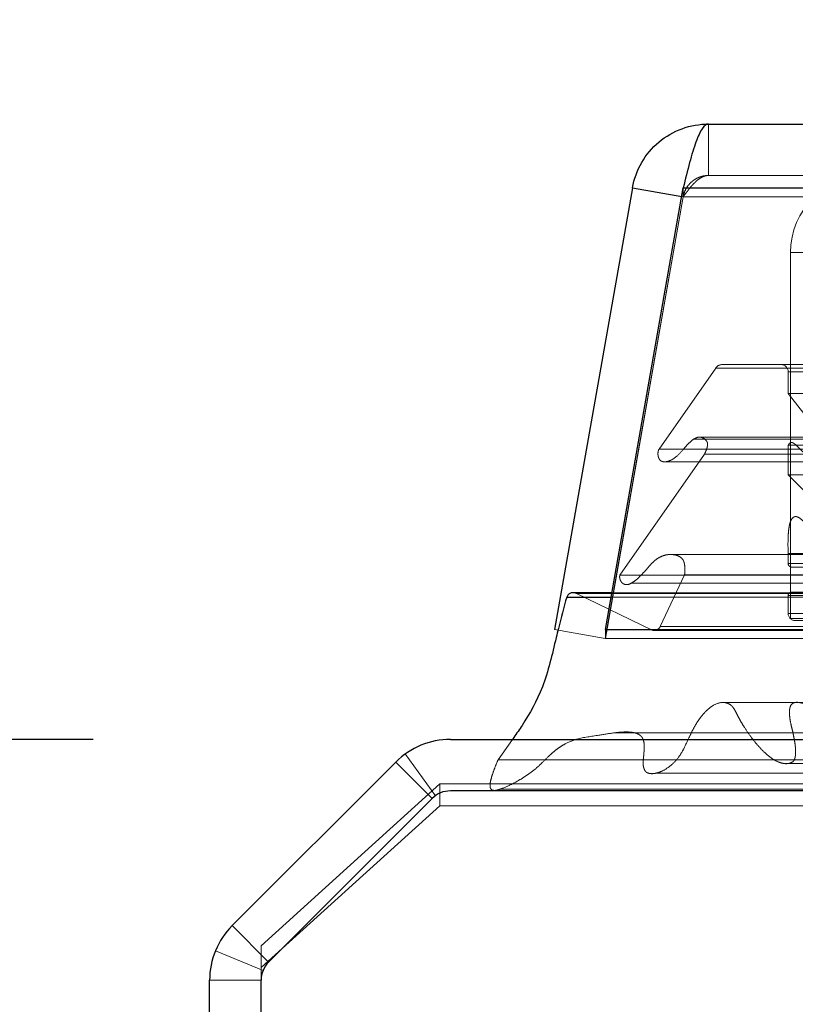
# Model space of a CAD drawing. Header units: inches. Extents: x 0.2 to 10.8, y 0.2 to 8.2.
# Tile 6 of 84: x 3.113 to 3.221, y 2.17 to 2.308. Entities that reach past the tile are written whole.
import ezdxf

# ---------------------------------------------------------------- set-up
doc = ezdxf.new("R2010")
doc.units = ezdxf.units.IN
doc.header["$MEASUREMENT"] = 0
doc.linetypes.add('HIDDEN', pattern=[0.07500000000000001, 0.05, -0.025])
doc.layers.add('DIMENSIONS', color=140, linetype='Continuous')
doc.styles.add('SLDTEXTSTYLE0', font='TXT', dxfattribs={"width": 0.7})
doc.dimstyles.new('SLDDIMSTYLE1', dxfattribs={"dimtxt": 0.0849609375, "dimasz": 0.13, "dimexe": 0, "dimexo": 0.0625, "dimgap": 0.021240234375, "dimtad": 0, "dimtih": 1, "dimtoh": 1, "dimlfac": 10, "dimrnd": 1e-09, "dimzin": 12, "dimdsep": 46, "dimtxsty": 'SLDTEXTSTYLE0', "dimsah": 1, "dimcen": 0.09, "dimadec": 0, "dimazin": 3, "dimtfac": 1, "dimtmove": 0, "dimatfit": 0, "dimfxl": 0, "dimfrac": 2, "dimtolj": 1, "dimtzin": 12, "dimarcsym": 0})

# ---------------------------------------------------------------- blocks, each defined once
blk = doc.blocks.new('_D_22')
at = {"layer": 'DIMENSIONS'}
for p, q in [((2.950961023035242, 2.207298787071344), (2.950961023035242, 2.457298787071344)), ((3.123128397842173, 2.207298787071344), (2.825961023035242, 2.207298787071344)), ((3.065184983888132, 2.025098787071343), (2.825961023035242, 2.025098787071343)), ((2.950961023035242, 1.790012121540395), (2.950961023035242, 2.025098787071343)), ((2.41571024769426, 1.790012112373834), (2.387180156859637, 1.790012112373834)), ((2.387180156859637, 1.790012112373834), (2.387180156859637, 1.65498124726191)), ((2.668179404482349, 1.790012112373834), (2.696709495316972, 1.790012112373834)), ((2.696709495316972, 1.790012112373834), (2.696709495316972, 1.65498124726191)), ((2.821341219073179, 1.790012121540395), (2.950961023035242, 1.790012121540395)), ((2.387180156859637, 1.65498124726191), (2.41571024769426, 1.65498124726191)), ((2.696709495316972, 1.65498124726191), (2.668179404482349, 1.65498124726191))]:
    blk.add_line(p, q, dxfattribs=at)
for points in [[(2.950961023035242, 2.207298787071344), (2.970961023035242, 2.337298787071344), (2.930961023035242, 2.337298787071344)], [(2.950961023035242, 2.025098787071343), (2.930961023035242, 1.895098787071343), (2.970961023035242, 1.895098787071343)]]:
    blk.add_solid(points, dxfattribs=at)
at = {"layer": 'DIMENSIONS', "char_height": 0.08333333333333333, "attachment_point": 1, "style": 'SLDTEXTSTYLE0'}
for s, insert in [('1.82', (2.41571025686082, 1.916454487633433)), ('46.3', (2.41571024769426, 1.762403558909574))]:
    blk.add_mtext(s, dxfattribs=dict(at, insert=insert))

msp = doc.modelspace()

# ---------------------------------------------------------------- linework, layer by layer
at = {"color": 7, "linetype": 'Continuous', "lineweight": 25}
for p, q in [((3.209233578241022, 2.293412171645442), (5.069592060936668, 2.293412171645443)), ((3.198597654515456, 2.284487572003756), (3.187696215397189, 2.222662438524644)), ((3.194797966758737, 2.222662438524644), (3.205699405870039, 2.284487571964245)), ((3.198597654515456, 2.284487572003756), (3.205485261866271, 2.2832731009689)), ((3.205699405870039, 2.284487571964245), (5.073126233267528, 2.284487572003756)), ((3.189387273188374, 2.227222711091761), (3.195602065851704, 2.227222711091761)), ((3.195709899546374, 2.227834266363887), (3.190308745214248, 2.227834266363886)), ((3.194797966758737, 2.222662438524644), (3.194797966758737, 2.222574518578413)), ((3.194797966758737, 2.222662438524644), (5.084027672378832, 2.222662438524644)), ((3.173128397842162, 2.207298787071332), (3.260737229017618, 2.207298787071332)), ((3.142600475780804, 2.181244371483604), (3.165491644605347, 2.204135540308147)), ((3.170581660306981, 2.199045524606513), (3.147690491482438, 2.17615435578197)), ((3.260728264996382, 2.200098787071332), (3.173124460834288, 2.200098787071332)), ((3.139437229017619, 1.418098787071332), (3.139437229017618, 2.173607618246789)), ((3.146637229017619, 1.414498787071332), (3.146637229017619, 2.173611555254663))]:
    msp.add_line(p, q, dxfattribs=at)
at = {"color": 7, "linetype": 'HIDDEN', "lineweight": 18}
for p, q in [((3.209233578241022, 2.286212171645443), (3.209233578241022, 2.293412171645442)), ((3.209233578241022, 2.286212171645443), (5.06959206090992, 2.286212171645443)), ((3.205699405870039, 2.284487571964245), (3.205699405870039, 2.283237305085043)), ((5.07312623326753, 2.284487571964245), (3.205699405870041, 2.284487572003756)), ((3.2056882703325, 2.283237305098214), (3.194786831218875, 2.221412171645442)), ((3.194797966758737, 2.221412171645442), (3.205699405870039, 2.283237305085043)), ((3.205485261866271, 2.2832731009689), (3.2056882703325, 2.283237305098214)), ((3.205699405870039, 2.283237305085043), (5.073126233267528, 2.283237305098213)), ((5.07312623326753, 2.283237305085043), (3.205699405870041, 2.283237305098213)), ((3.220696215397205, 2.275412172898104), (3.227896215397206, 2.275412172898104)), ((3.220696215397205, 2.224212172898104), (3.220696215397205, 2.275412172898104)), ((3.21110854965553, 2.259746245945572), (5.067717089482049, 2.259746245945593)), ((3.210231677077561, 2.259226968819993), (3.202305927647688, 2.247907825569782)), ((3.210231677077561, 2.259226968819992), (5.068593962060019, 2.259226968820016)), ((3.220369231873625, 2.258746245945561), (5.058456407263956, 2.258746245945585)), ((3.220369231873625, 2.255707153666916), (3.220369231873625, 2.258746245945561)), ((3.220369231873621, 2.258746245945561), (5.058456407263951, 2.258746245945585)), ((3.224408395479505, 2.250537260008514), (3.220369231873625, 2.255707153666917)), ((3.220369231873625, 2.255707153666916), (5.058456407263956, 2.25570715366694)), ((5.071677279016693, 2.249309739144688), (3.207163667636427, 2.249309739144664)), ((5.070846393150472, 2.249601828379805), (3.207985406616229, 2.249601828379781)), ((3.208668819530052, 2.247206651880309), (3.19682950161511, 2.230298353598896)), ((3.202305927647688, 2.247907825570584), (5.076519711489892, 2.247907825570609)), ((3.208668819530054, 2.247206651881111), (5.070156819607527, 2.247206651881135)), ((3.220369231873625, 2.248465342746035), (5.058456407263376, 2.248465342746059)), ((3.220369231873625, 2.244331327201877), (3.220369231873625, 2.248465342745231)), ((3.203243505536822, 2.246157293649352), (5.075573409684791, 2.246157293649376)), ((3.220369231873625, 2.244331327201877), (5.058456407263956, 2.244331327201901)), ((3.225523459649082, 2.239141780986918), (3.220369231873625, 2.244331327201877)), ((3.20400173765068, 2.233178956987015), (3.203995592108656, 2.233178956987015)), ((5.074812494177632, 2.233178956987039), (3.204001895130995, 2.233178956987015)), ((3.220369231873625, 2.233326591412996), (5.058456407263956, 2.233326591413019)), ((3.220369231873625, 2.231918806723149), (3.220369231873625, 2.233326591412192)), ((3.220369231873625, 2.231918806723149), (5.058456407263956, 2.231918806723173)), ((3.220369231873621, 2.231918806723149), (5.058456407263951, 2.231918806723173)), ((3.220869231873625, 2.231418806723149), (5.057956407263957, 2.231418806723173)), ((3.19682950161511, 2.230298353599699), (5.081996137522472, 2.230298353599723)), ((3.205886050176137, 2.230335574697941), (3.202485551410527, 2.223113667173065)), ((3.205886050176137, 2.230335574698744), (5.072939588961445, 2.230335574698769)), ((3.198350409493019, 2.22915936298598), (5.080411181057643, 2.229159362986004)), ((3.220869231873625, 2.227918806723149), (5.057956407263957, 2.227918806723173)), ((3.190747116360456, 2.227733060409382), (5.088078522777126, 2.227733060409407)), ((3.201329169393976, 2.222571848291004), (3.190747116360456, 2.227733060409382)), ((3.190747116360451, 2.227733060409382), (5.088078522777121, 2.227733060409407)), ((3.195602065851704, 2.227222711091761), (5.083223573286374, 2.227222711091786)), ((5.083115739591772, 2.227834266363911), (3.195709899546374, 2.227834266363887)), ((3.220369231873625, 2.227418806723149), (5.058456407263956, 2.227418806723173)), ((3.220369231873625, 2.224930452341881), (3.220369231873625, 2.227418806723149)), ((3.220369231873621, 2.227418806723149), (5.058456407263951, 2.227418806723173)), ((3.220369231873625, 2.224930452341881), (5.058456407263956, 2.224930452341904)), ((3.220369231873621, 2.224930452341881), (5.058456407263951, 2.224930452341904)), ((3.227896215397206, 2.224212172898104), (3.220696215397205, 2.224212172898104)), ((3.228665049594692, 2.223834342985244), (3.221369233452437, 2.223918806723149)), ((3.221369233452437, 2.223918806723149), (5.057456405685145, 2.223918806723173)), ((3.221369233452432, 2.223918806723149), (5.057456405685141, 2.223918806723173)), ((3.187696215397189, 2.222662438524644), (3.194786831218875, 2.221412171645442)), ((3.194797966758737, 2.222574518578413), (3.194797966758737, 2.221412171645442)), ((3.201329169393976, 2.222571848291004), (5.077496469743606, 2.222571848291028)), ((3.201580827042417, 2.222539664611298), (5.077244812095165, 2.222539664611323)), ((3.202485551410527, 2.223113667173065), (5.076340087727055, 2.223113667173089)), ((3.202485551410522, 2.223113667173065), (5.076340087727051, 2.223113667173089)), ((3.194797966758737, 2.221412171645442), (5.084027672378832, 2.221412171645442)), ((3.181808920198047, 2.207298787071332), (3.179783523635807, 2.2044406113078)), ((3.171024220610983, 2.199419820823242), (3.166815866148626, 2.205261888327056)), ((3.179783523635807, 2.2044406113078), (3.260737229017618, 2.204440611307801)), ((3.17058281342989, 2.199044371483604), (3.165491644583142, 2.204135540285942)), ((3.219806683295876, 2.20392662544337), (5.05900195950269, 2.203926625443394)), ((3.146637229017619, 2.178405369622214), (3.171637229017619, 2.201063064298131)), ((3.171637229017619, 2.201063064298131), (3.171637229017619, 2.1980202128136)), ((3.171637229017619, 2.201063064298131), (3.263637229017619, 2.201063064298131)), ((3.179990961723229, 2.20031743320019), (3.260737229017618, 2.200317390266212)), ((3.147691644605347, 2.17615320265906), (3.17058281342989, 2.199044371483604)), ((3.171637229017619, 2.1980202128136), (3.146637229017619, 2.175362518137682)), ((3.171637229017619, 2.1980202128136), (3.262429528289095, 2.1980202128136)), ((3.147691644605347, 2.17615320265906), (3.142600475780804, 2.181244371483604)), ((3.146637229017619, 2.175362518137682), (3.146637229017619, 2.178405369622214)), ((3.146911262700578, 2.174985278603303), (3.140259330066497, 2.177740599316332)), ((3.146637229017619, 2.173611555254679), (3.146637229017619, 2.175362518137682)), ((3.146637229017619, 2.173607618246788), (3.139437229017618, 2.173607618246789))]:
    msp.add_line(p, q, dxfattribs=at)
at = {"color": 7, "linetype": 'HIDDEN', "lineweight": 18, "flags": 128}
for points in [[(5.0677155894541, 2.212470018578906), (4.154601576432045, 2.212470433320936), (3.211113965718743, 2.212470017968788)], [(5.082756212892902, 2.208221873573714), (4.09951650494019, 2.20822160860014), (3.196061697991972, 2.208221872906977)], [(5.082764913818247, 2.208221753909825), (4.217088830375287, 2.208217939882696), (3.196063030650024, 2.208221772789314)], [(3.201921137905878, 2.202586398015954), (4.124217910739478, 2.202585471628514), (5.07692255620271, 2.202586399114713)]]:
    msp.add_lwpolyline(points, dxfattribs=at)
at = {"color": 7, "linetype": 'HIDDEN', "lineweight": 18}
for centre, radius, start, end in [((3.231496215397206, 2.275412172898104), 0.01080000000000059, 90, 180), ((3.21110854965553, 2.258746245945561), 0.001000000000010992, 90, 151.2673752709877), ((3.219369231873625, 2.258746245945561), 0.001000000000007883, 0, 90), ((3.220869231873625, 2.231918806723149), 0.0004999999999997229, 180, 270.0000000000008), ((3.220869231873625, 2.227418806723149), 0.000500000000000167, 90, 180), ((3.190308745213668, 2.226834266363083), 0.001000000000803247, 64.00000000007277, 89.99999996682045), ((3.221380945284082, 2.224930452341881), 0.001011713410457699, 180, 269.3367158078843), ((3.201580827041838, 2.223539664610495), 0.001000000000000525, 255.4243750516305, 334.7861857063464)]:
    msp.add_arc(centre, radius, start, end, dxfattribs=at)
at = {"color": 7, "linetype": 'Continuous', "lineweight": 25}
for centre, radius, start, end in [((3.190308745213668, 2.226834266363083), 0.001000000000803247, 89.99999996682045, 157.1422396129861), ((3.173128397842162, 2.196498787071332), 0.01080000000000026, 90, 135), ((3.173124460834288, 2.196502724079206), 0.003596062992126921, 90, 134.999999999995), ((3.150237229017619, 2.173607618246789), 0.01080000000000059, 134.9999999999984, 180), ((3.150233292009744, 2.173611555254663), 0.003596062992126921, 134.999999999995, 180)]:
    msp.add_arc(centre, radius, start, end, dxfattribs=at)
for points, knots in [([(3.198597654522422, 2.284487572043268), (3.198815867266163, 2.285725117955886), (3.1992521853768, 2.286923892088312), (3.200508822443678, 2.28910045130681), (3.201328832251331, 2.290077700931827), (3.203254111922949, 2.291693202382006), (3.204358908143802, 2.292331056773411), (3.206720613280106, 2.293190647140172), (3.207976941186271, 2.293412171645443), (3.20923357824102, 2.293412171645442)], [0, 0, 0, 0, 0.25, 0.25, 0.5, 0.5, 0.75, 0.75, 1, 1, 1, 1]), ([(3.20923357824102, 2.293412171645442), (3.208939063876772, 2.293412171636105), (3.208644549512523, 2.2931906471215), (3.208055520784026, 2.292331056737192), (3.207761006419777, 2.291693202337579), (3.20717197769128, 2.290077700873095), (3.20687746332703, 2.289100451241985), (3.206288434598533, 2.286923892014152), (3.205993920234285, 2.285725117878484), (3.205699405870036, 2.284487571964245)], [0, 0, 0, 0, 0.25, 0.25, 0.5, 0.5, 0.75, 0.75, 1, 1, 1, 1]), ([(3.189387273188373, 2.22722271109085), (3.188993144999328, 2.225764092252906), (3.188484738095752, 2.223882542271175), (3.18745120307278, 2.219638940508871), (3.18633684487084, 2.214641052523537), (3.183865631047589, 2.21031957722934), (3.182328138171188, 2.208029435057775), (3.181875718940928, 2.207392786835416), (3.181808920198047, 2.207298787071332)], [0, 0, 0, 0, 0.2048192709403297, 0.2642072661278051, 0.5877581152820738, 0.8815774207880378, 0.9825151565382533, 1, 1, 1, 1])]:
    msp.add_open_spline(points, degree=3, knots=knots, dxfattribs=at)
at = {"color": 7, "linetype": 'HIDDEN', "lineweight": 18}
for points, knots in [([(3.20923357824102, 2.286212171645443), (3.209113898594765, 2.286208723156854), (3.208874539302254, 2.286201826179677), (3.208519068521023, 2.286146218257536), (3.208170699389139, 2.286058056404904), (3.207832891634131, 2.285934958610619), (3.207509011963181, 2.285779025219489), (3.207202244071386, 2.285591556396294), (3.206844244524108, 2.285320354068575), (3.206461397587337, 2.284938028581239), (3.206101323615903, 2.284421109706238), (3.205828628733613, 2.283850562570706), (3.205735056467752, 2.283441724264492), (3.205688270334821, 2.283237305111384)], [0, 0, 0, 0, 0.07144899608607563, 0.1428979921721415, 0.2143469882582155, 0.2857959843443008, 0.3572449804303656, 0.4286939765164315, 0.500142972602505, 0.6251072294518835, 0.7500714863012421, 0.8750357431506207, 1, 1, 1, 1]), ([(3.205699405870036, 2.283237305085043), (3.205783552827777, 2.283354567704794), (3.20595184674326, 2.283589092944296), (3.206204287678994, 2.283929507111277), (3.206456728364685, 2.284257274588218), (3.206709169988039, 2.284568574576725), (3.206961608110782, 2.284860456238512), (3.207214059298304, 2.285130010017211), (3.207529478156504, 2.285435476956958), (3.20790828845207, 2.285746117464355), (3.208350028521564, 2.286010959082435), (3.208791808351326, 2.286180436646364), (3.209086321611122, 2.286201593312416), (3.20923357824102, 2.286212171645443)], [0, 0, 0, 0, 0.07144899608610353, 0.1428979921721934, 0.2143469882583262, 0.2857959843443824, 0.3572449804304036, 0.4286939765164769, 0.5001429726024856, 0.6251072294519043, 0.7500714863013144, 0.8750357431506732, 0.9999999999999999, 0.9999999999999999, 0.9999999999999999, 0.9999999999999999]), ([(3.220369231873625, 2.248465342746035), (3.220382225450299, 2.248489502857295), (3.220416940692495, 2.248554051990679), (3.220497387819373, 2.248657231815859), (3.220611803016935, 2.24877557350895), (3.220773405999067, 2.248865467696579), (3.220977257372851, 2.248835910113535), (3.221193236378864, 2.248716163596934), (3.221527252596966, 2.248448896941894), (3.221988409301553, 2.247982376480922), (3.222576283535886, 2.247416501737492), (3.223168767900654, 2.246836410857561), (3.223756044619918, 2.246269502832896), (3.224351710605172, 2.24570290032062), (3.224985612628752, 2.245141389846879), (3.225686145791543, 2.244600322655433), (3.226308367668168, 2.244215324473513), (3.226820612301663, 2.243997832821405), (3.227204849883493, 2.243895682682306), (3.227521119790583, 2.244019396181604), (3.227708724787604, 2.244231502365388), (3.227773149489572, 2.244436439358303), (3.227798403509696, 2.244690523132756), (3.227787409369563, 2.244980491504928), (3.227738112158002, 2.245292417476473), (3.227629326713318, 2.245688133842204), (3.227431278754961, 2.246181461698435), (3.227122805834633, 2.246792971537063), (3.22671639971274, 2.247478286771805), (3.226271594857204, 2.248147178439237), (3.225834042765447, 2.248761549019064), (3.225447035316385, 2.249290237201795), (3.225082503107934, 2.249763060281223), (3.224741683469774, 2.250177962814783), (3.224515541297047, 2.250421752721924), (3.224408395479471, 2.250537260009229)], [0, 0, 0, 0, 0.004393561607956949, 0.0117383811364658, 0.02163481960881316, 0.0335056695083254, 0.04779306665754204, 0.06568677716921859, 0.08271741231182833, 0.1309393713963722, 0.1816873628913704, 0.2321676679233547, 0.2822821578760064, 0.3319640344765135, 0.3859283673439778, 0.4419291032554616, 0.4994657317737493, 0.5270850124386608, 0.5544187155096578, 0.5825390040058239, 0.5921652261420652, 0.6028740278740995, 0.6156206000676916, 0.6301815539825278, 0.6459191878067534, 0.6630307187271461, 0.6933290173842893, 0.7305967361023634, 0.7749517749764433, 0.8266059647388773, 0.8674982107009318, 0.9053336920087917, 0.9400534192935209, 0.9715974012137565, 1, 1, 1, 1]), ([(3.202305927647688, 2.247907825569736), (3.202280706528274, 2.247858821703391), (3.202230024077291, 2.247760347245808), (3.202182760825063, 2.247587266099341), (3.202156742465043, 2.247402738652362), (3.202153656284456, 2.247209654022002), (3.202172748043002, 2.247014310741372), (3.202214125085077, 2.246822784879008), (3.202277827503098, 2.246642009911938), (3.20236429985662, 2.246479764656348), (3.202498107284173, 2.246314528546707), (3.202744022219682, 2.246172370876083), (3.203049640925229, 2.246136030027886), (3.203386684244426, 2.246168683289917), (3.203963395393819, 2.246326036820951), (3.204825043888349, 2.246857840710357), (3.205636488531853, 2.247813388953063), (3.206320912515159, 2.248601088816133), (3.206853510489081, 2.249105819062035), (3.207396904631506, 2.249490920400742), (3.207986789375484, 2.249658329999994), (3.208522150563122, 2.249499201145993), (3.208862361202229, 2.249189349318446), (3.209081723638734, 2.248874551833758), (3.209102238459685, 2.248560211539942), (3.20906018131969, 2.248239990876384), (3.208969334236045, 2.247918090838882), (3.208827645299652, 2.247571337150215), (3.208728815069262, 2.247344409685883), (3.208668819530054, 2.247206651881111)], [0, 0, 0, 0, 0.01286879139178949, 0.02586014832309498, 0.03915414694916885, 0.05280973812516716, 0.06678895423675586, 0.0809919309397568, 0.09530063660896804, 0.1096358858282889, 0.1240351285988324, 0.1483514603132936, 0.1869717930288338, 0.2169893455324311, 0.2495702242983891, 0.3631535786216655, 0.4986136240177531, 0.5635885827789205, 0.627260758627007, 0.6891535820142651, 0.7481889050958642, 0.8066944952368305, 0.849955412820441, 0.8739836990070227, 0.8919318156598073, 0.9150774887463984, 0.9430074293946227, 0.9654022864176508, 1, 1, 1, 1]), ([(3.220369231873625, 2.233326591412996), (3.220359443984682, 2.23368607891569), (3.220341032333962, 2.234362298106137), (3.220350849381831, 2.235313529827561), (3.220391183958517, 2.236137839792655), (3.220466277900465, 2.236838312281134), (3.220570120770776, 2.237427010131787), (3.220731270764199, 2.237919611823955), (3.220980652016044, 2.238303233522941), (3.221304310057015, 2.238521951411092), (3.22164245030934, 2.238460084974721), (3.221927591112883, 2.238307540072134), (3.222206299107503, 2.238098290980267), (3.222574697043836, 2.237754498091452), (3.223088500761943, 2.237197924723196), (3.223712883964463, 2.236517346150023), (3.224421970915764, 2.235839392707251), (3.225092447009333, 2.235292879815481), (3.225727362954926, 2.234903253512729), (3.226325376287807, 2.234634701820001), (3.226833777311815, 2.234616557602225), (3.227205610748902, 2.234752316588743), (3.22744114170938, 2.234966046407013), (3.227588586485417, 2.235279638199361), (3.227647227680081, 2.235642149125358), (3.227592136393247, 2.23606012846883), (3.227455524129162, 2.236538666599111), (3.227198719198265, 2.237088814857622), (3.226792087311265, 2.237691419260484), (3.226225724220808, 2.238411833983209), (3.225772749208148, 2.238882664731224), (3.225523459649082, 2.239141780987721)], [0, 0, 0, 0, 0.0516001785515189, 0.09706326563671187, 0.1364041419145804, 0.1700382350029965, 0.1985190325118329, 0.2234229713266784, 0.2470195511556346, 0.2713164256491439, 0.2966105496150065, 0.3102882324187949, 0.3318030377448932, 0.3615707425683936, 0.3999268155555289, 0.4632548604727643, 0.5211071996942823, 0.573335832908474, 0.6200679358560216, 0.6617528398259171, 0.6994333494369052, 0.7213754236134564, 0.7400102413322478, 0.7567370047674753, 0.7731511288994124, 0.7917149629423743, 0.8167908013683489, 0.8462062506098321, 0.8858170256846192, 0.9371607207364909, 1, 1, 1, 1]), ([(3.196829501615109, 2.230298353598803), (3.196819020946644, 2.230255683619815), (3.196797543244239, 2.230168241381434), (3.196794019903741, 2.230023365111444), (3.196810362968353, 2.229870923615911), (3.196848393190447, 2.229713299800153), (3.196907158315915, 2.229555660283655), (3.196986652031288, 2.229403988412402), (3.197088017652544, 2.229265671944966), (3.197220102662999, 2.229139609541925), (3.197434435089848, 2.22900910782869), (3.197879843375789, 2.228893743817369), (3.198479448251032, 2.229166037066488), (3.199218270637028, 2.229702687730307), (3.199957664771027, 2.230425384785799), (3.200748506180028, 2.231307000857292), (3.201360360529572, 2.232019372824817), (3.201884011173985, 2.232480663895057), (3.202343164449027, 2.232777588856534), (3.202909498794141, 2.233033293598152), (3.203593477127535, 2.233191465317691), (3.204314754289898, 2.23318403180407), (3.20494321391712, 2.233031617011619), (3.205406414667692, 2.232750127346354), (3.205710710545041, 2.232391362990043), (3.2058531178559, 2.231954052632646), (3.205932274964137, 2.231452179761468), (3.205949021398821, 2.230899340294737), (3.205907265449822, 2.230525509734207), (3.205886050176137, 2.230335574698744)], [0, 0, 0, 0, 0.0080156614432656, 0.01642624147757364, 0.02548130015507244, 0.03532265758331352, 0.04596838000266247, 0.05731829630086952, 0.06918684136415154, 0.08154973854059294, 0.09716460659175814, 0.1262066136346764, 0.1938647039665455, 0.2508569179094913, 0.3344528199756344, 0.4187956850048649, 0.5010146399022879, 0.5361129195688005, 0.5786151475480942, 0.6281782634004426, 0.6848127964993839, 0.7500089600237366, 0.8064906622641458, 0.8477527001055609, 0.8748195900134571, 0.9022650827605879, 0.9327237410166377, 0.9658184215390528, 1, 1, 1, 1]), ([(3.179783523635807, 2.2044406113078), (3.179626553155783, 2.204062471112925), (3.179340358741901, 2.203373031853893), (3.179000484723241, 2.202408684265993), (3.178767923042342, 2.201625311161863), (3.178657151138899, 2.201056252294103), (3.178663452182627, 2.200664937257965), (3.178743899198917, 2.200411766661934), (3.178902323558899, 2.20024451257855), (3.179120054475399, 2.200173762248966), (3.179383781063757, 2.200161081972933), (3.179697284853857, 2.200218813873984), (3.180055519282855, 2.200334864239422), (3.18074207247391, 2.200574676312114), (3.181712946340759, 2.201021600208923), (3.18291025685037, 2.20168771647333), (3.184019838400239, 2.202390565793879), (3.185041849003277, 2.203171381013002), (3.186042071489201, 2.204112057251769), (3.186888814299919, 2.204972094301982), (3.187679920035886, 2.205679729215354), (3.188385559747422, 2.206212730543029), (3.18940931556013, 2.206846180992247), (3.191259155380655, 2.207541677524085), (3.193579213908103, 2.207821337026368), (3.195887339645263, 2.208222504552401), (3.197511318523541, 2.208384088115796), (3.198586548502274, 2.208306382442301), (3.199227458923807, 2.208143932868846), (3.199611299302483, 2.207932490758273), (3.199921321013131, 2.207643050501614), (3.200127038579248, 2.207231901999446), (3.20023314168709, 2.206676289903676), (3.200239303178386, 2.206076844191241), (3.200198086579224, 2.205478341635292), (3.200154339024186, 2.204894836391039), (3.200089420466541, 2.204397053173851), (3.20006077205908, 2.203975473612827), (3.200094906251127, 2.203634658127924), (3.2001726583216, 2.203300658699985), (3.200298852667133, 2.202995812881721), (3.200440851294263, 2.202772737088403), (3.200703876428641, 2.202605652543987), (3.201095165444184, 2.202489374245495), (3.201685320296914, 2.202514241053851), (3.202301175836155, 2.202679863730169), (3.203133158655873, 2.203048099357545), (3.204083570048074, 2.20370605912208), (3.205050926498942, 2.204738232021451), (3.20582887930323, 2.206067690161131), (3.206430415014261, 2.207422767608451), (3.207038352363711, 2.208679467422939), (3.207560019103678, 2.209587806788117), (3.208194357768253, 2.210518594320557), (3.209035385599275, 2.211471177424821), (3.210179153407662, 2.212314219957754), (3.21127250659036, 2.212568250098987), (3.21203415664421, 2.212319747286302), (3.212440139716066, 2.212063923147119), (3.212768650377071, 2.2116645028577), (3.213095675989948, 2.211048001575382), (3.213460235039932, 2.210308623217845), (3.213867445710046, 2.209604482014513), (3.214419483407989, 2.208726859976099), (3.21512646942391, 2.207685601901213), (3.216021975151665, 2.206558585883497), (3.216948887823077, 2.205567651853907), (3.217898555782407, 2.204744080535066), (3.21879414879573, 2.20419431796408), (3.219608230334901, 2.203929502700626), (3.220324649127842, 2.203871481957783), (3.220878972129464, 2.204047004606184), (3.22118340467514, 2.204342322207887), (3.221278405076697, 2.204531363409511), (3.221348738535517, 2.204777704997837), (3.221393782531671, 2.205076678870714), (3.221416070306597, 2.20541862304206), (3.22141411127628, 2.205794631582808), (3.2213879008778, 2.20619973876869), (3.221337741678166, 2.206633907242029), (3.221247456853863, 2.207181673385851), (3.2211206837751, 2.207831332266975), (3.220965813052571, 2.208574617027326), (3.220778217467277, 2.209358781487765), (3.220608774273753, 2.210149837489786), (3.220536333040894, 2.210916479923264), (3.220555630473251, 2.211566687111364), (3.220730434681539, 2.212124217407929), (3.221046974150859, 2.212395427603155), (3.221352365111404, 2.212483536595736), (3.221624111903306, 2.212499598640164), (3.22199438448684, 2.212459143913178), (3.22263377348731, 2.212314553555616), (3.223835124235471, 2.21189723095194), (3.225485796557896, 2.211174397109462), (3.227357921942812, 2.2100493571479), (3.229143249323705, 2.208578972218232), (3.230492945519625, 2.207170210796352), (3.231448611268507, 2.206121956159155), (3.231980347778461, 2.205586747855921), (3.23242739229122, 2.205207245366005), (3.232860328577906, 2.204935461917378), (3.233340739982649, 2.204774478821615), (3.233839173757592, 2.204796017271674), (3.234305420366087, 2.204953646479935), (3.234702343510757, 2.205181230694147), (3.234996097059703, 2.205458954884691), (3.235206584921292, 2.20581653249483), (3.235335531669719, 2.206205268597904), (3.235397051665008, 2.2066601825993), (3.235329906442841, 2.207234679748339), (3.235164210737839, 2.207956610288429), (3.234885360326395, 2.208820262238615), (3.234636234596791, 2.209421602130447), (3.234501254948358, 2.209747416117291)], [0, 0, 0, 0, 0.01165580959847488, 0.02125130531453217, 0.02862020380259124, 0.03429118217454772, 0.03667556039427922, 0.03893308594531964, 0.04124556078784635, 0.04399857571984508, 0.04734540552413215, 0.05123865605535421, 0.05575357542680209, 0.06095083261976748, 0.07795820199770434, 0.09408109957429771, 0.1092829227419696, 0.1236696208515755, 0.1375796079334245, 0.1541345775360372, 0.1630180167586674, 0.1729922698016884, 0.1840146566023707, 0.2048891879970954, 0.2441303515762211, 0.2718263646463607, 0.2922069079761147, 0.305387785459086, 0.3118454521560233, 0.3169623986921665, 0.3208356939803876, 0.3252760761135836, 0.3302677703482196, 0.3359005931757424, 0.34109852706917, 0.3462793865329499, 0.3515152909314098, 0.3544827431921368, 0.3574843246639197, 0.360567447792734, 0.3637072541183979, 0.3668044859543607, 0.3686870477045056, 0.3738130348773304, 0.3820846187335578, 0.3908438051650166, 0.3972951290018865, 0.4147690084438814, 0.4303906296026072, 0.4422064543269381, 0.4610488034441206, 0.4723716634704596, 0.4826980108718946, 0.4921122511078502, 0.5067198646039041, 0.5227377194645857, 0.5401598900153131, 0.5471704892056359, 0.5518299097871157, 0.5564977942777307, 0.5638264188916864, 0.5721575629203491, 0.5801748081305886, 0.587977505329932, 0.603508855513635, 0.6184661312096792, 0.6329214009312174, 0.6469260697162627, 0.6603699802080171, 0.6694172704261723, 0.6784503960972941, 0.6877764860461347, 0.689599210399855, 0.6916347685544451, 0.6940048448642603, 0.696746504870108, 0.6997911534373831, 0.7031107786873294, 0.7067203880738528, 0.7106189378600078, 0.7148230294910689, 0.7216775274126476, 0.7285545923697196, 0.7354668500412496, 0.7435757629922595, 0.7503644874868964, 0.7559948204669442, 0.760730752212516, 0.7657889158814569, 0.7692105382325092, 0.7726136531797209, 0.7760447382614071, 0.7827829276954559, 0.7970064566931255, 0.8224909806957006, 0.8478785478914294, 0.8735719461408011, 0.8997148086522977, 0.9106852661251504, 0.9188292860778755, 0.9241891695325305, 0.930452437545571, 0.9365868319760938, 0.9427591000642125, 0.9491693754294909, 0.9540555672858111, 0.9584565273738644, 0.9625318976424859, 0.9663326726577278, 0.9697505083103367, 0.9746993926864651, 0.9815092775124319, 0.9899814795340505, 1, 1, 1, 1])]:
    msp.add_open_spline(points, degree=3, knots=knots, dxfattribs=at)

# ---------------------------------------------------------------- dimensions: what is measured, and where the dimension line sits
at = {"layer": 'DIMENSIONS'}
dim = msp.add_linear_dim(base=(2.950961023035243, 2.025098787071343), p1=(3.173128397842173, 2.207298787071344), p2=(3.115184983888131, 2.025098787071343), angle=90.0000000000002, dimstyle='SLDDIMSTYLE1', dxfattribs=at)
dim.commit()
dim.dimension.update_dxf_attribs({"geometry": '_D_22', "text_midpoint": (2.950961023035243, 1.790012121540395), "dimtype": 160})

doc.saveas('drawing.dxf')
